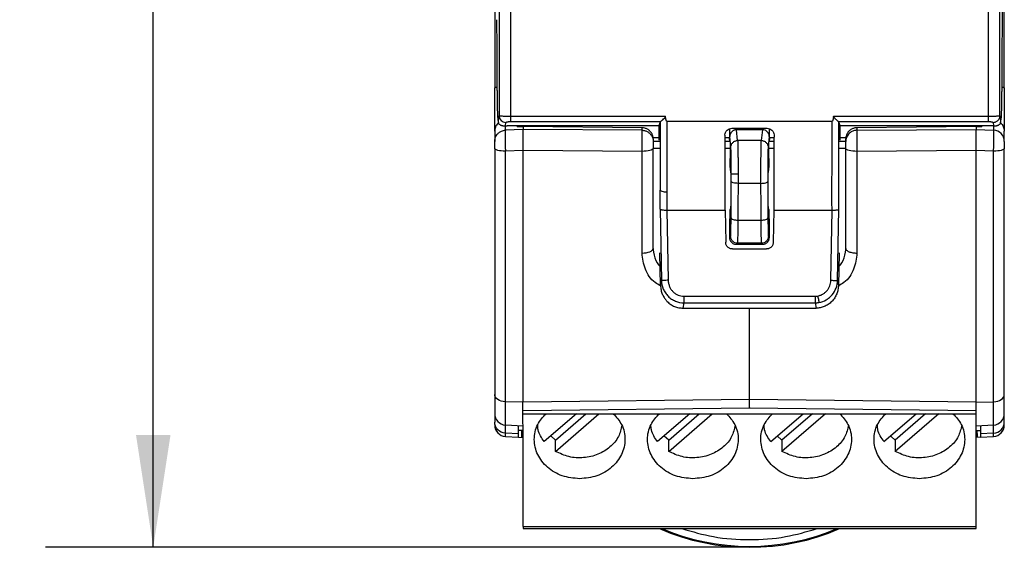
# Model space of a CAD drawing. Header units: millimetres. Extents: x 10 to 410, y 10 to 314.
# Tile 2 of 21: x 66 to 110, y 79 to 102. Entities that reach past the tile are written whole.
import ezdxf

# ---------------------------------------------------------------- set-up
doc = ezdxf.new("R2010")
doc.units = ezdxf.units.MM
doc.header["$LTSCALE"] = 1.5
doc.layers.add('DIMENSIONS', color=140, linetype='Continuous', lineweight=25)
doc.styles.add('SLDTEXTSTYLE0', font='TXT', dxfattribs={"width": 0.7})
doc.dimstyles.new('SLDDIMSTYLE0', dxfattribs={"dimtxt": 3.237012, "dimasz": 4.953, "dimexe": 0, "dimexo": 0.0625, "dimgap": 0.809253, "dimtad": 0, "dimtih": 1, "dimtoh": 1, "dimrnd": 1e-09, "dimzin": 12, "dimdsep": 46, "dimtxsty": 'SLDTEXTSTYLE0', "dimsah": 1, "dimcen": 0.09, "dimadec": 0, "dimazin": 3, "dimtfac": 1, "dimtofl": 0, "dimtmove": 0, "dimatfit": 3, "dimfxl": 0, "dimfrac": 2, "dimtolj": 1, "dimtzin": 12, "dimarcsym": 0})

# ---------------------------------------------------------------- blocks, each defined once
blk = doc.blocks.new('_D')
at = {"layer": 'DIMENSIONS'}
for p, q in [((86.717, 177.892), (67.534, 177.892)), ((72.297, 177.892), (72.297, 135.307)), ((67.487, 129.438), (66.4, 129.438)), ((66.4, 129.438), (66.4, 124.293)), ((77.106, 129.438), (78.193, 129.438)), ((78.193, 129.438), (78.193, 124.293)), ((66.4, 124.293), (67.487, 124.293)), ((78.193, 124.293), (77.106, 124.293)), ((72.297, 79.015), (72.297, 123.569)), ((96.717, 79.015), (67.534, 79.015))]:
    blk.add_line(p, q, dxfattribs=at)
for points in [[(72.297, 177.892), (71.535, 172.939), (73.059, 172.939)], [(72.297, 79.015), (73.059, 83.968), (71.535, 83.968)]]:
    blk.add_solid(points, dxfattribs=at)
at = {"layer": 'DIMENSIONS', "char_height": 3.175, "attachment_point": 1, "style": 'SLDTEXTSTYLE0'}
for s, insert in [('98.9', (67.487, 134.255)), ('3.89', (67.487, 128.386))]:
    blk.add_mtext(s, dxfattribs=dict(at, insert=insert))

msp = doc.modelspace()

# ---------------------------------------------------------------- linework, layer by layer
for p, q in [((87.563, 159.991), (87.563, 98.052)), ((88.063, 159.9), (88.063, 98.037)), ((109.18, 98.037), (109.18, 159.9)), ((87.533, 97.736), (87.561, 98.033)), ((87.561, 98.033), (87.563, 98.052)), ((88.063, 98.037), (94.909, 98.037)), ((88.063, 98.037), (88.063, 97.794)), ((94.97, 97.815), (102.274, 97.815)), ((102.335, 98.037), (109.18, 98.037)), ((109.18, 97.794), (109.18, 98.037)), ((109.68, 98.052), (109.682, 98.036)), ((109.682, 98.036), (109.71, 97.736)), ((109.71, 97.736), (109.742, 97.988)), ((87.846, 97.417), (87.846, 97.602)), ((87.848, 97.602), (87.863, 97.758)), ((87.848, 97.602), (87.922, 97.602)), ((94.622, 97.602), (87.922, 97.602)), ((88.063, 97.794), (94.689, 97.794)), ((88.372, 97.564), (88.372, 97.602)), ((88.372, 97.564), (88.622, 97.574)), ((88.622, 97.574), (88.622, 97.451)), ((93.876, 97.522), (88.622, 97.574)), ((93.876, 97.413), (88.622, 97.451)), ((89.872, 97.602), (89.872, 97.562)), ((89.897, 97.562), (89.897, 97.602)), ((90.196, 97.602), (90.196, 97.559)), ((93.876, 97.413), (93.876, 97.522)), ((94.671, 97.777), (94.623, 97.605)), ((94.623, 97.605), (94.624, 96.98)), ((97.739, 97.478), (97.739, 97.085)), ((97.748, 97.13), (97.748, 97.482)), ((97.843, 97.501), (99.4, 97.501)), ((98.099, 96.958), (98.047, 97.433)), ((99.196, 97.433), (98.047, 97.433)), ((99.196, 97.433), (99.144, 96.958)), ((99.496, 97.485), (99.496, 97.13)), ((99.504, 97.085), (99.504, 97.482)), ((102.554, 97.794), (109.18, 97.794)), ((102.621, 97.605), (102.573, 97.777)), ((102.619, 96.981), (102.621, 97.605)), ((109.321, 97.602), (102.621, 97.602)), ((108.622, 97.574), (103.367, 97.522)), ((103.367, 97.522), (103.367, 97.413)), ((103.367, 97.413), (108.622, 97.451)), ((107.047, 97.559), (107.047, 97.602)), ((107.347, 97.602), (107.347, 97.562)), ((107.372, 97.562), (107.372, 97.602)), ((108.622, 97.574), (108.622, 97.451)), ((108.622, 97.574), (108.872, 97.564)), ((108.622, 97.451), (109.398, 97.417)), ((108.872, 97.602), (108.872, 97.564)), ((109.395, 97.602), (109.321, 97.602)), ((109.38, 97.758), (109.395, 97.602)), ((109.398, 97.602), (109.398, 97.417)), ((87.372, 97.372), (87.372, 96.922)), ((94.624, 97.085), (94.364, 97.085)), ((94.372, 97.028), (94.372, 96.923)), ((97.54, 97.202), (97.54, 97.205)), ((97.739, 97.085), (97.541, 97.085)), ((97.759, 96.922), (97.739, 97.085)), ((97.8, 96.662), (97.748, 97.13)), ((99.144, 96.958), (98.099, 96.958)), ((99.496, 97.13), (99.444, 96.662)), ((99.504, 97.085), (99.484, 96.922)), ((99.703, 97.085), (99.504, 97.085)), ((99.704, 97.205), (99.704, 97.202)), ((102.88, 97.085), (102.62, 97.085)), ((102.872, 96.923), (102.872, 97.028)), ((109.872, 96.922), (109.872, 97.372)), ((88.622, 96.521), (87.846, 96.487)), ((93.876, 96.481), (88.622, 96.521)), ((88.622, 85.436), (88.622, 96.521)), ((94.645, 96.923), (94.372, 96.923)), ((94.372, 96.612), (94.372, 96.606)), ((94.662, 96.612), (94.372, 96.612)), ((94.372, 92.193), (94.372, 96.606)), ((97.759, 96.922), (97.541, 96.922)), ((97.763, 96.612), (97.543, 96.612)), ((99.701, 96.612), (99.481, 96.612)), ((99.703, 96.922), (99.484, 96.922)), ((102.872, 96.612), (102.582, 96.612)), ((102.872, 96.923), (102.598, 96.923)), ((102.872, 96.606), (102.872, 96.612)), ((108.622, 96.521), (103.367, 96.481)), ((109.398, 96.487), (108.622, 96.521)), ((108.622, 85.436), (108.622, 96.521)), ((87.846, 85.439), (87.846, 96.487)), ((93.876, 91.995), (93.876, 96.481)), ((103.367, 96.481), (103.367, 91.995)), ((109.398, 85.439), (109.398, 96.487)), ((97.759, 95.832), (97.789, 95.562)), ((99.455, 95.562), (99.484, 95.832)), ((97.796, 94.939), (97.793, 94.314)), ((99.127, 95.07), (98.116, 95.07)), ((99.45, 94.314), (99.447, 94.939)), ((94.679, 93.934), (94.733, 90.788)), ((97.785, 93.944), (97.748, 93.907)), ((99.495, 93.907), (99.459, 93.944)), ((102.51, 90.788), (102.564, 93.934)), ((94.979, 93.887), (97.547, 93.887)), ((94.979, 93.887), (95.033, 90.793)), ((97.547, 93.887), (97.571, 92.468)), ((99.697, 93.887), (99.672, 92.468)), ((99.697, 93.887), (102.265, 93.887)), ((102.211, 90.793), (102.265, 93.887)), ((98.108, 93.451), (99.136, 93.451)), ((97.74, 92.683), (97.788, 92.731)), ((99.455, 92.731), (99.504, 92.683)), ((97.871, 92.174), (99.373, 92.174)), ((98.038, 92.381), (98.088, 92.431)), ((98.038, 92.381), (99.206, 92.381)), ((99.155, 92.431), (98.088, 92.431)), ((99.155, 92.431), (99.206, 92.381)), ((94.67, 91.99), (94.656, 92.004)), ((94.694, 90.569), (94.67, 91.99)), ((102.574, 91.99), (102.549, 90.569)), ((102.587, 92.004), (102.574, 91.99)), ((94.694, 90.569), (94.733, 90.788)), ((102.51, 90.788), (102.549, 90.569)), ((95.725, 90.09), (101.519, 90.09)), ((95.725, 89.8), (95.683, 89.565)), ((95.683, 89.565), (101.561, 89.565)), ((95.725, 89.8), (101.519, 89.8)), ((98.622, 85.551), (98.622, 89.565)), ((101.519, 89.8), (101.561, 89.565)), ((88.621, 85.414), (87.846, 85.439)), ((87.846, 84.41), (87.846, 85.439)), ((88.622, 85.436), (98.622, 85.551)), ((98.622, 85.551), (108.622, 85.436)), ((108.622, 85.414), (109.398, 85.439)), ((109.398, 84.41), (109.398, 85.439)), ((87.372, 84.816), (87.372, 84.531)), ((88.622, 85.056), (98.622, 85.17)), ((88.622, 84.909), (108.622, 84.909)), ((90.984, 84.909), (89.56, 83.676)), ((90.055, 83.747), (91.397, 84.909)), ((90.055, 83.247), (91.974, 84.909)), ((95.984, 84.909), (94.56, 83.676)), ((95.055, 83.747), (96.397, 84.909)), ((95.055, 83.247), (96.974, 84.909)), ((98.622, 85.17), (108.622, 85.056)), ((99.56, 83.676), (100.984, 84.909)), ((101.974, 84.909), (100.055, 83.247)), ((101.397, 84.909), (100.055, 83.747)), ((104.56, 83.676), (105.984, 84.909)), ((106.974, 84.909), (105.055, 83.247)), ((106.397, 84.909), (105.055, 83.747)), ((109.872, 84.531), (109.872, 84.816)), ((87.846, 84.41), (88.626, 84.369)), ((87.846, 84.046), (87.846, 84.41)), ((88.422, 84.016), (88.422, 84.38)), ((88.622, 79.938), (88.622, 84.369)), ((108.622, 84.369), (109.398, 84.41)), ((108.622, 79.938), (108.622, 84.369)), ((108.822, 84.38), (108.822, 84.016)), ((109.398, 84.046), (109.398, 84.41)), ((88.422, 84.016), (87.846, 84.046)), ((87.846, 83.906), (87.846, 84.046)), ((87.846, 83.906), (88.422, 83.875)), ((87.846, 83.906), (88.422, 83.875)), ((88.622, 84.16), (88.422, 84.169)), ((88.622, 84.16), (88.422, 84.169)), ((90.055, 83.747), (89.849, 83.926)), ((95.055, 83.747), (94.856, 83.919)), ((99.849, 83.926), (100.055, 83.747)), ((108.622, 84.16), (108.822, 84.169)), ((109.398, 84.046), (108.822, 84.016)), ((108.822, 83.875), (109.398, 83.906)), ((108.822, 83.875), (109.398, 83.906)), ((109.398, 83.906), (109.398, 84.046)), ((88.422, 83.875), (88.622, 83.865)), ((90.055, 83.247), (90.055, 83.747)), ((95.055, 83.247), (95.055, 83.747)), ((100.055, 83.747), (100.055, 83.247)), ((104.881, 83.898), (105.055, 83.747)), ((105.055, 83.747), (105.055, 83.247)), ((108.822, 83.875), (108.622, 83.865)), ((88.622, 79.938), (108.622, 79.938)), ((88.622, 79.838), (108.622, 79.838))]:
    msp.add_line(p, q)
at = {"flags": 128}
for points in [[(109.68, 98.052), (109.68, 102.439), (109.68, 106.844), (109.68, 111.263), (109.68, 115.693), (109.68, 120.132), (109.68, 124.576), (109.68, 129.024), (109.68, 133.471), (109.68, 137.916), (109.68, 142.354), (109.68, 146.784), (109.68, 151.201), (109.68, 155.605), (109.68, 159.991)], [(88.622, 97.451), (88.234, 97.434), (87.846, 97.417)], [(102.872, 92.193), (102.872, 92.731), (102.872, 93.273), (102.872, 93.819), (102.872, 94.369), (102.872, 94.923), (102.872, 95.481), (102.872, 96.041), (102.872, 96.606)], [(87.846, 85.439), (87.752, 85.447), (87.662, 85.467), (87.581, 85.496), (87.509, 85.535), (87.451, 85.581), (87.407, 85.634), (87.381, 85.69), (87.372, 85.749)], [(109.398, 85.439), (109.492, 85.447), (109.581, 85.467), (109.663, 85.496), (109.734, 85.535), (109.793, 85.581), (109.836, 85.634), (109.863, 85.69), (109.872, 85.749)]]:
    msp.add_lwpolyline(points, dxfattribs=at)
for centre, radius, start, end in [((87.862, 98.056), 0.299, 180.8126, 270.2359), ((87.872, 84.909), 0.5, 180, 267), ((109.372, 84.909), 0.5, 273, 0), ((87.872, 84.405), 0.5, 180, 267), ((109.372, 84.405), 0.5, 273, 0), ((98.622, 89.015), 10, 246.5928, 293.4072), ((98.622, 89.015), 9.961, 247.1135, 292.8865)]:
    msp.add_arc(centre, radius, start, end)
for centre, major_axis, start_param, end_param in [((95.889, 104.031), (-0.525, 30.016), 4.366735, 4.481941), ((101.355, 104.031), (0.525, 30.016), 1.801245, 1.916451)]:
    msp.add_ellipse(centre, major_axis=major_axis, ratio=0.0524, start_param=start_param, end_param=end_param)
for points in [[(87.372, 128.865), (87.372, 118.956), (87.372, 109.048), (87.372, 99.272)], [(109.872, 99.272), (109.872, 109.048), (109.872, 118.956), (109.872, 128.865)], [(87.502, 97.988), (87.512, 97.904), (87.523, 97.82), (87.533, 97.736)], [(94.623, 97.605), (94.622, 97.604), (94.622, 97.603), (94.622, 97.602)], [(94.689, 97.794), (94.678, 97.788), (94.672, 97.783), (94.671, 97.777)], [(94.671, 97.777), (94.677, 96.76), (94.68, 95.754), (94.68, 94.766)], [(102.573, 97.777), (102.571, 97.783), (102.565, 97.788), (102.554, 97.794)], [(102.564, 93.934), (102.562, 95.189), (102.565, 96.474), (102.573, 97.777)], [(102.621, 97.602), (102.621, 97.603), (102.621, 97.604), (102.621, 97.605)], [(103.367, 97.413), (103.367, 97.398), (103.366, 97.324), (103.365, 97.099), (103.366, 96.799), (103.367, 96.583), (103.367, 96.481)], [(109.398, 96.487), (109.402, 96.588), (109.409, 96.804), (109.412, 97.103), (109.409, 97.328), (109.402, 97.402), (109.398, 97.417)], [(109.872, 96.922), (109.872, 96.917), (109.872, 96.893), (109.872, 96.818), (109.872, 96.718), (109.872, 96.646), (109.872, 96.612)], [(98.117, 95.477), (98.117, 95.339), (98.117, 95.202), (98.116, 95.07)], [(99.127, 95.07), (99.127, 95.202), (99.127, 95.339), (99.126, 95.477)], [(97.796, 95.069), (97.796, 95.047), (97.796, 95.003), (97.796, 94.96), (97.796, 94.939)], [(98.116, 95.07), (98.114, 94.526), (98.111, 93.986), (98.108, 93.451)], [(99.136, 93.451), (99.133, 93.986), (99.13, 94.526), (99.127, 95.07)], [(99.447, 94.939), (99.447, 94.96), (99.447, 95.003), (99.447, 95.047), (99.447, 95.069)], [(94.979, 94.677), (94.979, 94.413), (94.979, 94.149), (94.979, 93.887)], [(97.788, 92.731), (97.79, 92.734), (97.795, 92.777), (97.8, 92.947), (97.805, 93.211), (97.807, 93.431), (97.808, 93.547)], [(99.436, 93.547), (99.437, 93.431), (99.439, 93.211), (99.443, 92.947), (99.449, 92.777), (99.453, 92.734), (99.455, 92.731)], [(99.455, 92.731), (99.455, 92.696), (99.442, 92.62), (99.374, 92.513), (99.267, 92.444), (99.191, 92.431), (99.155, 92.431)], [(101.519, 90.09), (101.539, 90.09), (101.578, 90.091), (101.618, 90.097), (101.637, 90.1)], [(101.519, 89.8), (101.576, 89.8), (101.632, 89.805), (101.688, 89.815)], [(88.572, 83.885), (88.572, 83.932), (88.572, 83.982), (88.572, 84.033)], [(108.672, 84.033), (108.672, 83.982), (108.672, 83.932), (108.672, 83.885)]]:
    msp.add_open_spline(points, degree=3)
for points, knots in [([(109.788, 102.289), (109.787, 102.389), (109.786, 102.59), (109.784, 102.896), (109.782, 103.208), (109.781, 103.523), (109.779, 103.843), (109.778, 104.168), (109.776, 104.497), (109.775, 104.831), (109.774, 105.168), (109.773, 105.614), (109.772, 106.169), (109.771, 106.837), (109.771, 107.509), (109.772, 108.186), (109.773, 108.638), (109.773, 108.865)], [0, 0, 0, 0, 0.050364, 0.100739, 0.151158, 0.201649, 0.252242, 0.302968, 0.353855, 0.404932, 0.456228, 0.50777, 0.606437, 0.70478, 0.803012, 0.901348, 1, 1, 1, 1]), ([(87.455, 102.289), (87.458, 101.82), (87.463, 100.882), (87.468, 99.946), (87.471, 99.478)], [0, 0, 0, 0, 0.499807, 1, 1, 1, 1]), ([(109.772, 99.478), (109.775, 99.946), (109.781, 100.882), (109.786, 101.82), (109.788, 102.289)], [0, 0, 0, 0, 0.500193, 1, 1, 1, 1]), ([(87.372, 99.272), (87.377, 99.283), (87.385, 99.3), (87.448, 99.313), (87.473, 99.319)], [0, 0, 0, 0, 0.60958, 1, 1, 1, 1]), ([(87.372, 97.372), (87.372, 97.389), (87.372, 97.428), (87.372, 97.508), (87.372, 97.582), (87.372, 97.669), (87.372, 97.768), (87.372, 97.878), (87.372, 98.04), (87.372, 98.27), (87.372, 98.682), (87.372, 99.031), (87.372, 99.272)], [0, 0, 0, 0, 0.000361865, 0.000542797, 0.00072373, 0.000904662, 0.001085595, 0.001266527, 0.001447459, 0.001809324, 0.002171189, 0.002894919, 0.002894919, 0.002894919, 0.002894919]), ([(87.471, 99.478), (87.471, 99.44), (87.472, 99.364), (87.473, 99.253), (87.474, 99.144), (87.475, 99.037), (87.476, 98.883), (87.479, 98.691), (87.483, 98.477), (87.487, 98.293), (87.491, 98.17), (87.495, 98.093), (87.497, 98.047), (87.499, 98.01), (87.501, 97.995), (87.502, 97.988)], [0, 0, 0, 0, 0.050444, 0.10078, 0.151221, 0.201981, 0.25327, 0.375434, 0.498727, 0.625837, 0.752596, 0.814806, 0.876691, 0.938169, 1, 1, 1, 1]), ([(109.742, 97.988), (109.742, 97.992), (109.743, 98.002), (109.745, 98.023), (109.747, 98.052), (109.749, 98.093), (109.752, 98.17), (109.756, 98.292), (109.761, 98.477), (109.764, 98.691), (109.767, 98.905), (109.77, 99.107), (109.771, 99.289), (109.772, 99.415), (109.772, 99.478)], [0, 0, 0, 0, 0.041023, 0.082028, 0.123127, 0.18482, 0.247429, 0.373761, 0.501315, 0.624328, 0.746788, 0.831833, 0.915907, 1, 1, 1, 1]), ([(109.771, 99.319), (109.796, 99.313), (109.858, 99.3), (109.867, 99.283), (109.872, 99.272)], [0, 0, 0, 0, 0.39042, 1, 1, 1, 1]), ([(109.872, 99.272), (109.872, 99.031), (109.872, 98.682), (109.872, 98.27), (109.872, 98.04), (109.872, 97.878), (109.872, 97.768), (109.872, 97.669), (109.872, 97.582), (109.872, 97.508), (109.872, 97.429), (109.872, 97.389), (109.872, 97.372)], [0.000001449, 0.000001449, 0.000001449, 0.000001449, 0.000725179, 0.001087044, 0.001448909, 0.001629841, 0.001810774, 0.001991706, 0.002172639, 0.002353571, 0.002534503, 0.002894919, 0.002894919, 0.002894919, 0.002894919]), ([(87.563, 98.052), (87.565, 98.051), (87.567, 98.05), (87.582, 98.048), (87.606, 98.046), (87.645, 98.044), (87.707, 98.041), (87.781, 98.039), (87.868, 98.038), (87.963, 98.037), (88.03, 98.037), (88.063, 98.037)], [0, 0, 0, 0, 0.097171, 0.178614, 0.244318, 0.374343, 0.491531, 0.619816, 0.743247, 0.87297, 1, 1, 1, 1]), ([(94.689, 97.794), (94.713, 97.806), (94.754, 97.838), (94.819, 97.899), (94.842, 97.921), (94.875, 97.959), (94.886, 97.972), (94.904, 98.001), (94.911, 98.019), (94.909, 98.037)], [0, 0, 0, 0, 0.5, 0.5, 0.75, 0.75, 0.875, 0.875, 1, 1, 1, 1]), ([(94.97, 97.815), (94.967, 97.816), (94.96, 97.818), (94.952, 97.831), (94.945, 97.848), (94.937, 97.872), (94.93, 97.904), (94.922, 97.942), (94.915, 97.987), (94.911, 98.019), (94.909, 98.037)], [0, 0, 0, 0, 0.037412, 0.093075, 0.173879, 0.282011, 0.418348, 0.583315, 0.777152, 1, 1, 1, 1]), ([(94.97, 97.815), (94.971, 97.638), (94.973, 97.285), (94.975, 96.758), (94.977, 96.234), (94.978, 95.712), (94.979, 95.193), (94.979, 94.849), (94.979, 94.677)], [0, 0, 0, 0, 0.1668024, 0.3335502, 0.5002438, 0.6668831, 0.8334685, 1, 1, 1, 1]), ([(102.265, 93.887), (102.264, 94.048), (102.264, 94.368), (102.264, 94.853), (102.264, 95.341), (102.265, 95.831), (102.267, 96.323), (102.269, 96.818), (102.271, 97.315), (102.273, 97.648), (102.274, 97.815)], [0, 0, 0, 0, 0.124899, 0.249827, 0.374783, 0.499769, 0.624783, 0.749826, 0.874898, 1, 1, 1, 1]), ([(102.335, 98.037), (102.332, 98.017), (102.327, 97.981), (102.319, 97.931), (102.311, 97.89), (102.303, 97.858), (102.294, 97.836), (102.286, 97.819), (102.277, 97.816), (102.274, 97.815)], [0, 0, 0, 0, 0.252408, 0.46693, 0.643806, 0.783471, 0.886838, 0.956264, 1, 1, 1, 1]), ([(102.554, 97.794), (102.549, 97.797), (102.538, 97.803), (102.516, 97.819), (102.489, 97.841), (102.456, 97.87), (102.419, 97.904), (102.384, 97.94), (102.356, 97.974), (102.336, 98.005), (102.335, 98.027), (102.335, 98.037)], [0, 0, 0, 0, 0.0997535, 0.2096689, 0.330011, 0.4607565, 0.6017014, 0.739966, 0.8468618, 0.9331314, 1, 1, 1, 1]), ([(109.18, 98.037), (109.201, 98.037), (109.244, 98.037), (109.307, 98.037), (109.369, 98.038), (109.429, 98.039), (109.486, 98.04), (109.546, 98.042), (109.608, 98.044), (109.665, 98.047), (109.675, 98.051), (109.68, 98.052)], [0, 0, 0, 0, 0.080632, 0.162886, 0.246791, 0.332372, 0.419654, 0.508659, 0.639114, 0.802921, 1, 1, 1, 1]), ([(109.38, 97.758), (109.398, 97.758), (109.435, 97.761), (109.491, 97.777), (109.545, 97.804), (109.593, 97.843), (109.633, 97.89), (109.661, 97.944), (109.677, 97.999), (109.68, 98.035), (109.68, 98.052)], [-0.000008, -0.000008, -0.000008, -0.000008, 0.124925, 0.249939, 0.374954, 0.499968, 0.624982, 0.749997, 0.875011, 1.000001, 1.000001, 1.000001, 1.000001]), ([(87.54, 97.735), (87.529, 97.728), (87.467, 97.686), (87.395, 97.557), (87.38, 97.434), (87.372, 97.372)], [0, 0, 0, 0, 0.090306, 0.545153, 1, 1, 1, 1]), ([(87.372, 96.922), (87.372, 96.928), (87.372, 96.947), (87.375, 96.987), (87.386, 97.047), (87.413, 97.127), (87.465, 97.218), (87.553, 97.311), (87.682, 97.392), (87.789, 97.408), (87.846, 97.417)], [0, 0, 0, 0, 0.023975, 0.076895, 0.158741, 0.269473, 0.409039, 0.577372, 0.77439, 1, 1, 1, 1]), ([(87.533, 97.736), (87.535, 97.73), (87.538, 97.717), (87.548, 97.701), (87.564, 97.683), (87.589, 97.663), (87.626, 97.643), (87.667, 97.628), (87.709, 97.616), (87.753, 97.608), (87.799, 97.603), (87.833, 97.602), (87.848, 97.602)], [0, 0, 0, 0, 0.138303, 0.249999, 0.335091, 0.50948, 0.649643, 0.75191, 0.836141, 0.903558, 0.956559, 1, 1, 1, 1]), ([(87.846, 97.417), (87.845, 97.412), (87.842, 97.402), (87.84, 97.376), (87.837, 97.342), (87.835, 97.299), (87.834, 97.248), (87.833, 97.19), (87.832, 97.126), (87.832, 97.056), (87.833, 96.981), (87.834, 96.902), (87.835, 96.82), (87.837, 96.737), (87.84, 96.653), (87.842, 96.569), (87.845, 96.514), (87.846, 96.487)], [0, 0, 0, 0, 0.066676, 0.133353, 0.200022, 0.266677, 0.333338, 0.400009, 0.466673, 0.533328, 0.599992, 0.666662, 0.733323, 0.799978, 0.866647, 0.933324, 1, 1, 1, 1]), ([(87.863, 97.758), (87.864, 97.762), (87.872, 97.769), (87.895, 97.778), (87.92, 97.783), (87.95, 97.788), (87.996, 97.793), (88.036, 97.794), (88.063, 97.794)], [0.0000000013, 0.0000000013, 0.0000000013, 0.0000000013, 0.0000797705, 0.0001196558, 0.000159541, 0.0001994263, 0.0002393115, 0.000319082, 0.000319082, 0.000319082, 0.000319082]), ([(88.622, 97.451), (88.621, 97.446), (88.62, 97.435), (88.618, 97.406), (88.617, 97.368), (88.616, 97.32), (88.615, 97.263), (88.614, 97.199), (88.614, 97.127), (88.614, 97.049), (88.615, 96.966), (88.616, 96.879), (88.617, 96.79), (88.618, 96.7), (88.62, 96.61), (88.621, 96.551), (88.622, 96.521)], [0, 0, 0, 0, 0.071253, 0.142531, 0.213823, 0.285128, 0.356472, 0.42785, 0.499246, 0.570672, 0.642142, 0.713641, 0.785161, 0.85673, 0.928347, 1, 1, 1, 1]), ([(94.372, 97.025), (94.371, 97.05), (94.368, 97.097), (94.353, 97.163), (94.332, 97.221), (94.307, 97.27), (94.28, 97.312), (94.254, 97.345), (94.205, 97.398), (94.124, 97.46), (94.002, 97.511), (93.918, 97.518), (93.876, 97.522)], [0, 0, 0, 0, 0.095052, 0.182171, 0.261353, 0.332595, 0.395895, 0.451251, 0.498661, 0.673207, 0.840313, 1, 1, 1, 1]), ([(93.876, 96.481), (93.876, 96.509), (93.877, 96.563), (93.877, 96.648), (93.878, 96.732), (93.878, 96.816), (93.878, 96.897), (93.878, 96.976), (93.878, 97.051), (93.878, 97.121), (93.878, 97.186), (93.878, 97.244), (93.878, 97.295), (93.878, 97.338), (93.877, 97.372), (93.877, 97.398), (93.876, 97.408), (93.876, 97.413)], [0, 0, 0, 0, 0.066667, 0.133339, 0.200005, 0.26666, 0.333323, 0.399996, 0.466665, 0.533324, 0.599993, 0.666668, 0.733331, 0.799988, 0.866656, 0.93333, 1, 1, 1, 1]), ([(93.876, 97.413), (93.901, 97.411), (93.948, 97.409), (94.016, 97.393), (94.078, 97.37), (94.134, 97.341), (94.182, 97.307), (94.223, 97.271), (94.258, 97.233), (94.287, 97.195), (94.31, 97.157), (94.328, 97.121), (94.342, 97.087), (94.352, 97.056), (94.36, 97.027), (94.365, 97.002), (94.368, 96.98), (94.37, 96.961), (94.371, 96.946), (94.372, 96.934), (94.372, 96.926), (94.372, 96.922), (94.372, 96.921)], [0, 0, 0, 0, 0.094339, 0.184015, 0.269029, 0.349379, 0.425064, 0.496082, 0.562434, 0.624117, 0.681132, 0.733477, 0.781152, 0.824157, 0.86249, 0.896151, 0.92514, 0.949457, 0.969101, 0.984072, 0.994371, 1, 1, 1, 1]), ([(97.54, 97.205), (97.541, 97.283), (97.574, 97.359), (97.685, 97.469), (97.763, 97.501), (97.843, 97.501)], [0, 0, 0, 0, 0.5, 0.5, 1, 1, 1, 1]), ([(98.047, 97.433), (98.032, 97.432), (98.001, 97.431), (97.956, 97.419), (97.912, 97.402), (97.871, 97.377), (97.821, 97.333), (97.763, 97.253), (97.754, 97.174), (97.748, 97.13)], [0, 0, 0, 0, 0.096658, 0.194876, 0.29471, 0.396214, 0.49944, 0.719572, 1, 1, 1, 1]), ([(99.496, 97.13), (99.495, 97.149), (99.493, 97.185), (99.478, 97.235), (99.458, 97.278), (99.435, 97.314), (99.391, 97.365), (99.313, 97.419), (99.235, 97.428), (99.196, 97.433)], [0, 0, 0, 0, 0.120222, 0.23066, 0.331316, 0.422198, 0.503316, 0.75667, 1, 1, 1, 1]), ([(99.4, 97.501), (99.48, 97.501), (99.558, 97.469), (99.67, 97.359), (99.703, 97.283), (99.704, 97.205)], [0, 0, 0, 0, 0.5, 0.5, 1, 1, 1, 1]), ([(103.367, 97.522), (103.347, 97.521), (103.305, 97.519), (103.244, 97.506), (103.182, 97.486), (103.123, 97.457), (103.067, 97.42), (103.009, 97.369), (102.947, 97.293), (102.887, 97.176), (102.877, 97.079), (102.872, 97.025)], [0, 0, 0, 0, 0.0790975, 0.1600523, 0.2428679, 0.3275475, 0.414094, 0.5025101, 0.6260986, 0.7919878, 1, 1, 1, 1]), ([(103.367, 97.413), (103.343, 97.411), (103.293, 97.409), (103.218, 97.391), (103.144, 97.361), (103.034, 97.294), (102.931, 97.175), (102.878, 97.029), (102.874, 96.949), (102.872, 96.921)], [0, 0, 0, 0, 0.094587, 0.193937, 0.29716, 0.403109, 0.690929, 0.888419, 1, 1, 1, 1]), ([(108.622, 96.521), (108.623, 96.551), (108.624, 96.609), (108.626, 96.699), (108.628, 96.789), (108.629, 96.878), (108.63, 96.964), (108.631, 97.047), (108.631, 97.125), (108.631, 97.197), (108.63, 97.262), (108.629, 97.319), (108.628, 97.367), (108.626, 97.406), (108.624, 97.435), (108.623, 97.445), (108.622, 97.451)], [0, 0, 0, 0, 0.0712759, 0.1425727, 0.2138797, 0.2851969, 0.3565493, 0.4279321, 0.4993288, 0.5707527, 0.6422176, 0.7137073, 0.7852163, 0.8567698, 0.928368, 1, 1, 1, 1]), ([(109.18, 97.794), (109.207, 97.794), (109.247, 97.793), (109.294, 97.788), (109.324, 97.783), (109.348, 97.778), (109.372, 97.769), (109.38, 97.762), (109.38, 97.758)], [0, 0, 0, 0, 0.0000797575, 0.0001196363, 0.000159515, 0.0001993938, 0.0002392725, 0.00031903, 0.00031903, 0.00031903, 0.00031903]), ([(109.395, 97.602), (109.405, 97.602), (109.424, 97.602), (109.453, 97.604), (109.482, 97.607), (109.51, 97.612), (109.537, 97.617), (109.563, 97.624), (109.589, 97.632), (109.62, 97.645), (109.655, 97.663), (109.683, 97.685), (109.703, 97.71), (109.708, 97.727), (109.71, 97.736)], [0, 0, 0, 0, 0.026549, 0.055797, 0.089412, 0.128511, 0.173804, 0.225749, 0.284649, 0.350711, 0.490742, 0.665107, 0.802588, 1, 1, 1, 1]), ([(109.872, 96.922), (109.872, 97.048), (109.822, 97.172), (109.647, 97.354), (109.524, 97.41), (109.398, 97.417)], [0, 0, 0, 0, 0.5, 0.5, 1, 1, 1, 1]), ([(109.706, 97.736), (109.729, 97.715), (109.777, 97.671), (109.843, 97.558), (109.871, 97.452), (109.872, 97.38), (109.872, 97.372)], [0, 0, 0, 0, 0.223511, 0.476161, 0.941162, 1, 1, 1, 1]), ([(97.8, 96.662), (97.8, 96.697), (97.809, 96.753), (97.847, 96.825), (97.886, 96.873), (97.935, 96.911), (98.007, 96.948), (98.064, 96.958), (98.099, 96.958)], [-0.000012, -0.000012, -0.000012, -0.000012, 0.249991, 0.374993, 0.499994, 0.624996, 0.749997, 1, 1, 1, 1]), ([(98.099, 96.958), (98.1, 96.951), (98.101, 96.935), (98.103, 96.9), (98.104, 96.856), (98.106, 96.804), (98.107, 96.745), (98.108, 96.679), (98.11, 96.607), (98.111, 96.53), (98.112, 96.45), (98.113, 96.366), (98.114, 96.279), (98.114, 96.19), (98.115, 96.1), (98.116, 96.009), (98.116, 95.918), (98.116, 95.828), (98.117, 95.738), (98.117, 95.649), (98.117, 95.562), (98.117, 95.505), (98.117, 95.477)], [0, 0, 0, 0, 0.05989, 0.11874, 0.176548, 0.233315, 0.289042, 0.343727, 0.397371, 0.449974, 0.501535, 0.552056, 0.601536, 0.649974, 0.697371, 0.743727, 0.789042, 0.833316, 0.876549, 0.91874, 0.959891, 1, 1, 1, 1]), ([(99.126, 95.477), (99.126, 95.55), (99.127, 95.835), (99.129, 96.31), (99.136, 96.77), (99.141, 96.925), (99.144, 96.958)], [1.727876, 1.727876, 1.727876, 1.727876, 1.875455, 2.297508, 2.71956, 3.141613, 3.141613, 3.141613, 3.141613]), ([(99.144, 96.958), (99.179, 96.958), (99.256, 96.945), (99.362, 96.877), (99.431, 96.772), (99.444, 96.697), (99.444, 96.662)], [-0.000002, -0.000002, -0.000002, -0.000002, 0.249998, 0.499999, 0.749999, 1, 1, 1, 1]), ([(87.372, 96.612), (87.372, 96.68), (87.372, 96.755), (87.372, 96.871), (87.372, 96.912), (87.372, 96.922)], [0, 0, 0, 0, 0.5, 0.5, 1, 1, 1, 1]), ([(87.846, 96.487), (87.719, 96.488), (87.596, 96.503), (87.422, 96.549), (87.372, 96.58), (87.372, 96.612)], [0, 0, 0, 0, 0.5, 0.5, 1, 1, 1, 1]), ([(87.372, 96.612), (87.372, 96.448), (87.372, 96.12), (87.372, 95.631), (87.372, 95.144), (87.372, 94.66), (87.372, 94.178), (87.372, 93.381), (87.372, 92.278), (87.372, 91.224), (87.372, 90.315), (87.372, 89.623), (87.372, 88.868), (87.372, 88.147), (87.372, 87.385), (87.372, 86.554), (87.372, 86.017), (87.372, 85.749)], [0, 0, 0, 0, 0.04167, 0.08334, 0.125008, 0.166676, 0.208343, 0.250009, 0.375015, 0.499995, 0.535579, 0.625165, 0.692814, 0.749999, 0.833337, 0.916671, 1, 1, 1, 1]), ([(94.372, 96.606), (94.37, 96.573), (94.316, 96.541), (94.133, 96.495), (94.005, 96.481), (93.876, 96.481)], [0, 0, 0, 0, 0.5, 0.5, 1, 1, 1, 1]), ([(94.372, 96.923), (94.372, 96.913), (94.372, 96.874), (94.372, 96.757), (94.372, 96.681), (94.372, 96.612)], [0, 0, 0, 0, 0.5, 0.5, 1, 1, 1, 1]), ([(97.759, 96.922), (97.76, 96.92), (97.76, 96.916), (97.761, 96.903), (97.761, 96.876), (97.763, 96.818), (97.763, 96.734), (97.763, 96.664), (97.763, 96.63), (97.763, 96.612)], [0, 0, 0, 0, 0.082895, 0.166251, 0.251719, 0.500098, 0.748474, 0.874256, 1, 1, 1, 1]), ([(97.763, 96.612), (97.762, 96.482), (97.761, 96.221), (97.76, 95.962), (97.759, 95.832)], [0, 0, 0, 0, 0.499971, 1, 1, 1, 1]), ([(97.817, 95.477), (97.817, 95.618), (97.817, 95.83), (97.814, 96.086), (97.812, 96.26), (97.81, 96.409), (97.806, 96.568), (97.802, 96.64), (97.8, 96.662)], [0, 0, 0, 0, 0.353429, 0.530144, 0.706858, 0.883573, 1.060288, 1.413717, 1.413717, 1.413717, 1.413717]), ([(99.444, 96.662), (99.443, 96.656), (99.442, 96.644), (99.441, 96.615), (99.439, 96.579), (99.437, 96.534), (99.435, 96.457), (99.432, 96.328), (99.43, 96.129), (99.428, 95.901), (99.427, 95.682), (99.426, 95.485), (99.426, 95.316), (99.427, 95.206), (99.427, 95.151)], [0, 0, 0, 0, 0.050312, 0.100132, 0.149819, 0.199734, 0.250233, 0.374765, 0.50008, 0.624606, 0.749911, 0.833353, 0.916152, 1, 1, 1, 1]), ([(99.481, 96.612), (99.481, 96.624), (99.48, 96.646), (99.48, 96.682), (99.481, 96.74), (99.481, 96.818), (99.482, 96.88), (99.483, 96.912), (99.484, 96.919), (99.484, 96.922)], [0, 0, 0, 0, 0.082894, 0.166248, 0.251719, 0.500097, 0.748473, 0.874254, 1, 1, 1, 1]), ([(99.484, 95.832), (99.484, 95.962), (99.482, 96.221), (99.481, 96.482), (99.481, 96.612)], [0, 0, 0, 0, 0.500029, 1, 1, 1, 1]), ([(102.872, 96.612), (102.872, 96.681), (102.872, 96.757), (102.872, 96.874), (102.872, 96.913), (102.872, 96.923)], [0, 0, 0, 0, 0.5, 0.5, 1, 1, 1, 1]), ([(103.367, 96.481), (103.238, 96.481), (103.11, 96.495), (102.927, 96.541), (102.873, 96.573), (102.872, 96.606)], [0, 0, 0, 0, 0.5, 0.5, 1, 1, 1, 1]), ([(109.872, 96.612), (109.872, 96.58), (109.822, 96.549), (109.647, 96.503), (109.524, 96.488), (109.398, 96.487)], [0, 0, 0, 0, 0.5, 0.5, 1, 1, 1, 1]), ([(109.872, 85.749), (109.872, 85.882), (109.872, 86.15), (109.872, 86.557), (109.872, 86.97), (109.872, 87.388), (109.872, 87.811), (109.872, 88.523), (109.872, 89.543), (109.872, 90.572), (109.872, 91.487), (109.872, 92.202), (109.872, 93.008), (109.872, 93.799), (109.872, 94.658), (109.872, 95.629), (109.872, 96.285), (109.872, 96.612)], [0, 0, 0, 0, 0.0416703, 0.0833398, 0.1250084, 0.1666761, 0.208343, 0.2500091, 0.3750154, 0.4999952, 0.5355804, 0.6251649, 0.6928151, 0.7499991, 0.8333369, 0.9166706, 1, 1, 1, 1]), ([(97.789, 95.562), (97.789, 95.558), (97.79, 95.549), (97.791, 95.523), (97.792, 95.489), (97.793, 95.446), (97.794, 95.391), (97.795, 95.321), (97.796, 95.24), (97.796, 95.155), (97.796, 95.097), (97.796, 95.069)], [0, 0, 0, 0, 0.101117, 0.199661, 0.297667, 0.397203, 0.500247, 0.626226, 0.758136, 0.877619, 1, 1, 1, 1]), ([(97.816, 95.151), (97.817, 95.187), (97.817, 95.258), (97.817, 95.367), (97.817, 95.44), (97.817, 95.477)], [0, 0, 0, 0, 0.333801, 0.666199, 1, 1, 1, 1]), ([(98.117, 95.477), (98.082, 95.477), (98.025, 95.477), (97.954, 95.477), (97.905, 95.477), (97.866, 95.477), (97.828, 95.477), (97.818, 95.477), (97.817, 95.477)], [-0.000012, -0.000012, -0.000012, -0.000012, 0.249991, 0.374993, 0.499994, 0.624996, 0.749997, 1, 1, 1, 1]), ([(99.447, 95.069), (99.447, 95.092), (99.447, 95.139), (99.447, 95.208), (99.448, 95.274), (99.449, 95.336), (99.449, 95.399), (99.45, 95.459), (99.452, 95.508), (99.453, 95.545), (99.454, 95.557), (99.455, 95.562)], [0, 0, 0, 0, 0.101103, 0.199634, 0.29763, 0.397161, 0.500202, 0.626185, 0.758105, 0.877601, 1, 1, 1, 1]), ([(97.808, 93.547), (97.809, 93.724), (97.811, 94.078), (97.814, 94.613), (97.816, 94.972), (97.816, 95.151)], [0, 0, 0, 0, 0.33335, 0.66665, 1, 1, 1, 1]), ([(98.116, 95.07), (98.046, 95.07), (97.964, 95.079), (97.848, 95.11), (97.818, 95.132), (97.816, 95.151)], [0, 0, 0, 0, 0.5, 0.5, 1, 1, 1, 1]), ([(99.127, 95.07), (99.197, 95.07), (99.279, 95.079), (99.396, 95.11), (99.426, 95.132), (99.427, 95.151)], [0, 0, 0, 0, 0.5, 0.5, 1, 1, 1, 1]), ([(99.427, 95.151), (99.428, 94.972), (99.43, 94.613), (99.433, 94.078), (99.435, 93.724), (99.436, 93.547)], [0, 0, 0, 0, 0.33335, 0.66665, 1, 1, 1, 1]), ([(94.679, 93.934), (94.679, 94.072), (94.68, 94.348), (94.68, 94.627), (94.68, 94.766)], [0, 0, 0, 0, 0.500005, 1, 1, 1, 1]), ([(94.979, 94.677), (94.911, 94.677), (94.831, 94.686), (94.715, 94.72), (94.684, 94.744), (94.68, 94.766)], [0, 0, 0, 0, 0.5, 0.5, 1, 1, 1, 1]), ([(94.679, 93.934), (94.681, 93.931), (94.685, 93.925), (94.703, 93.915), (94.732, 93.906), (94.778, 93.899), (94.859, 93.888), (94.935, 93.887), (94.979, 93.887)], [0, 0, 0, 0, 0.117262, 0.240874, 0.369155, 0.499954, 0.715164, 1, 1, 1, 1]), ([(97.748, 93.907), (97.747, 93.702), (97.744, 93.291), (97.741, 92.886), (97.74, 92.683)], [0, 0, 0, 0, 0.499999, 1, 1, 1, 1]), ([(97.793, 94.314), (97.793, 94.294), (97.793, 94.252), (97.792, 94.195), (97.792, 94.141), (97.791, 94.093), (97.79, 94.045), (97.789, 94.003), (97.788, 93.97), (97.786, 93.948), (97.785, 93.945), (97.785, 93.944)], [0, 0, 0, 0, 0.10078, 0.19949, 0.297823, 0.39749, 0.500135, 0.625523, 0.756717, 0.876919, 1, 1, 1, 1]), ([(99.459, 93.944), (99.458, 93.945), (99.458, 93.947), (99.456, 93.961), (99.455, 93.982), (99.454, 94.012), (99.453, 94.051), (99.452, 94.104), (99.452, 94.168), (99.451, 94.239), (99.451, 94.289), (99.45, 94.314)], [0, 0, 0, 0, 0.100793, 0.199515, 0.297857, 0.397529, 0.500177, 0.625562, 0.756746, 0.876936, 1, 1, 1, 1]), ([(99.504, 92.683), (99.502, 92.886), (99.499, 93.291), (99.497, 93.702), (99.495, 93.907)], [0, 0, 0, 0, 0.500001, 1, 1, 1, 1]), ([(102.265, 93.887), (102.282, 93.887), (102.319, 93.887), (102.373, 93.889), (102.426, 93.894), (102.476, 93.9), (102.538, 93.911), (102.554, 93.925), (102.564, 93.934)], [0, 0, 0, 0, 0.1163, 0.239803, 0.368934, 0.501576, 0.656302, 1, 1, 1, 1]), ([(97.808, 93.547), (97.808, 93.536), (97.822, 93.512), (97.891, 93.478), (97.997, 93.456), (98.073, 93.451), (98.108, 93.451)], [-0.000006, -0.000006, -0.000006, -0.000006, 0.249996, 0.499997, 0.749998, 1, 1, 1, 1]), ([(99.136, 93.451), (99.171, 93.451), (99.247, 93.456), (99.352, 93.478), (99.421, 93.512), (99.435, 93.536), (99.436, 93.547)], [-0.000006, -0.000006, -0.000006, -0.000006, 0.249996, 0.499997, 0.749999, 1, 1, 1, 1]), ([(98.108, 93.451), (98.107, 93.412), (98.107, 93.332), (98.106, 93.213), (98.105, 93.092), (98.104, 92.972), (98.102, 92.855), (98.1, 92.744), (98.098, 92.644), (98.096, 92.558), (98.094, 92.491), (98.091, 92.444), (98.089, 92.436), (98.088, 92.431)], [0, 0, 0, 0, 0.067192, 0.13913, 0.215812, 0.297238, 0.383408, 0.474321, 0.569975, 0.670372, 0.775508, 0.885385, 1, 1, 1, 1]), ([(99.155, 92.431), (99.155, 92.433), (99.154, 92.437), (99.152, 92.454), (99.15, 92.479), (99.149, 92.513), (99.148, 92.553), (99.146, 92.6), (99.145, 92.652), (99.144, 92.709), (99.143, 92.77), (99.142, 92.834), (99.141, 92.9), (99.14, 92.968), (99.139, 93.037), (99.138, 93.107), (99.138, 93.177), (99.137, 93.247), (99.137, 93.316), (99.136, 93.384), (99.136, 93.429), (99.136, 93.451)], [0, 0, 0, 0, 0.066957, 0.132322, 0.196096, 0.258278, 0.318869, 0.377868, 0.435276, 0.491091, 0.545315, 0.597948, 0.648988, 0.698436, 0.746293, 0.792557, 0.83723, 0.880311, 0.921799, 0.961696, 1, 1, 1, 1]), ([(97.74, 92.683), (97.741, 92.664), (97.743, 92.627), (97.757, 92.577), (97.776, 92.535), (97.798, 92.502), (97.831, 92.462), (97.883, 92.42), (97.959, 92.387), (98.012, 92.383), (98.038, 92.381)], [0, 0, 0, 0, 0.126833, 0.240288, 0.340384, 0.427154, 0.500653, 0.67636, 0.84218, 1, 1, 1, 1]), ([(98.088, 92.431), (98.053, 92.431), (97.977, 92.444), (97.87, 92.513), (97.801, 92.62), (97.788, 92.696), (97.788, 92.731)], [-0.000006, -0.000006, -0.000006, -0.000006, 0.249996, 0.499997, 0.749999, 1, 1, 1, 1]), ([(99.206, 92.381), (99.221, 92.382), (99.253, 92.383), (99.299, 92.395), (99.344, 92.413), (99.386, 92.44), (99.435, 92.484), (99.49, 92.563), (99.498, 92.639), (99.504, 92.683)], [0, 0, 0, 0, 0.094224, 0.191056, 0.290944, 0.394297, 0.501484, 0.709508, 1, 1, 1, 1]), ([(93.876, 91.995), (94.005, 91.996), (94.133, 92.017), (94.316, 92.09), (94.37, 92.142), (94.372, 92.193)], [0, 0, 0, 0, 0.5, 0.5, 1, 1, 1, 1]), ([(94.372, 92.193), (94.372, 92.167), (94.373, 92.113), (94.379, 92.06), (94.382, 92.033)], [0, 0, 0, 0, 0.498185, 1, 1, 1, 1]), ([(97.871, 92.174), (97.851, 92.175), (97.813, 92.177), (97.757, 92.194), (97.706, 92.221), (97.66, 92.258), (97.621, 92.305), (97.593, 92.357), (97.575, 92.412), (97.573, 92.449), (97.571, 92.468)], [0, 0, 0, 0, 0.126449, 0.248714, 0.371694, 0.500204, 0.627004, 0.759706, 0.878352, 1, 1, 1, 1]), ([(99.672, 92.468), (99.671, 92.449), (99.668, 92.41), (99.65, 92.355), (99.622, 92.304), (99.584, 92.259), (99.537, 92.22), (99.485, 92.194), (99.429, 92.177), (99.392, 92.175), (99.373, 92.174)], [0, 0, 0, 0, 0.1264486, 0.2487139, 0.3716936, 0.5002036, 0.6270037, 0.7597062, 0.8783518, 1, 1, 1, 1]), ([(102.862, 92.033), (102.865, 92.06), (102.871, 92.113), (102.871, 92.167), (102.872, 92.193)], [0, 0, 0, 0, 0.5018152, 1, 1, 1, 1]), ([(102.872, 92.193), (102.873, 92.171), (102.889, 92.133), (102.949, 92.086), (103.036, 92.043), (103.182, 92.004), (103.309, 91.995), (103.367, 91.995)], [0, 0, 0, 0, 0.2417502, 0.3667644, 0.4917787, 0.7418072, 0.9917216, 0.9917216, 0.9917216, 0.9917216]), ([(94.697, 90.548), (94.613, 90.595), (94.307, 90.764), (93.971, 91.279), (93.908, 91.756), (93.876, 91.995)], [0, 0, 0, 0, 0.157159, 0.576883, 1, 1, 1, 1]), ([(94.382, 92.03), (94.415, 91.864), (94.461, 91.627), (94.63, 91.45), (94.68, 91.397)], [0, 0, 0, 0, 0.702142, 1, 1, 1, 1]), ([(103.367, 91.995), (103.336, 91.756), (103.273, 91.279), (102.936, 90.764), (102.629, 90.594), (102.545, 90.547)], [0, 0, 0, 0, 0.4226162, 0.8418514, 1, 1, 1, 1]), ([(102.564, 91.397), (102.614, 91.45), (102.782, 91.627), (102.829, 91.864), (102.861, 92.03)], [0, 0, 0, 0, 0.298768, 1, 1, 1, 1]), ([(94.694, 90.569), (94.696, 90.534), (94.699, 90.467), (94.716, 90.368), (94.74, 90.275), (94.77, 90.189), (94.807, 90.109), (94.848, 90.036), (94.892, 89.97), (94.939, 89.911), (95.017, 89.826), (95.137, 89.726), (95.309, 89.634), (95.493, 89.576), (95.62, 89.569), (95.683, 89.565)], [0, 0, 0, 0, 0.06652, 0.130441, 0.191767, 0.250503, 0.306657, 0.360236, 0.411247, 0.459701, 0.50561, 0.632475, 0.756961, 0.879364, 1, 1, 1, 1]), ([(95.033, 90.793), (94.998, 90.792), (94.924, 90.791), (94.838, 90.789), (94.786, 90.789), (94.747, 90.788), (94.735, 90.788), (94.733, 90.788)], [0, 0, 0, 0, 0.2500452, 0.5000903, 0.6251129, 0.7501355, 1, 1, 1, 1]), ([(94.733, 90.788), (94.736, 90.657), (94.779, 90.463), (94.903, 90.235), (95.026, 90.084), (95.177, 89.962), (95.404, 89.841), (95.596, 89.801), (95.725, 89.8)], [1.771418, 1.771418, 1.771418, 1.771418, 2.156585, 2.349168, 2.541752, 2.734335, 2.926919, 3.312086, 3.312086, 3.312086, 3.312086]), ([(95.033, 90.793), (95.034, 90.769), (95.036, 90.721), (95.048, 90.65), (95.067, 90.58), (95.1, 90.492), (95.156, 90.389), (95.243, 90.284), (95.349, 90.199), (95.467, 90.137), (95.594, 90.097), (95.681, 90.092), (95.725, 90.09)], [0, 0, 0, 0, 0.066208, 0.131772, 0.197325, 0.263499, 0.390616, 0.516256, 0.637109, 0.7611, 0.880085, 1, 1, 1, 1]), ([(102.549, 90.569), (102.548, 90.537), (102.545, 90.473), (102.53, 90.379), (102.508, 90.286), (102.465, 90.162), (102.388, 90.012), (102.26, 89.853), (102.104, 89.723), (101.929, 89.632), (101.746, 89.575), (101.623, 89.568), (101.561, 89.565)], [0, 0, 0, 0, 0.0615, 0.12244, 0.183319, 0.244641, 0.375179, 0.505427, 0.634153, 0.762885, 0.88128, 1, 1, 1, 1]), ([(101.637, 90.1), (101.663, 90.106), (101.713, 90.116), (101.785, 90.143), (101.867, 90.184), (101.955, 90.245), (102.042, 90.33), (102.114, 90.431), (102.167, 90.544), (102.203, 90.666), (102.208, 90.75), (102.211, 90.793)], [0, 0, 0, 0, 0.078822, 0.15744, 0.236885, 0.361032, 0.485262, 0.610922, 0.740835, 0.869626, 1, 1, 1, 1]), ([(101.688, 89.815), (101.801, 89.836), (101.964, 89.896), (102.152, 90.027), (102.316, 90.189), (102.462, 90.442), (102.508, 90.672), (102.51, 90.788)], [0, 0, 0, 0, 0.342544, 0.513815, 0.685087, 1.027631, 1.370174, 1.370174, 1.370174, 1.370174]), ([(102.211, 90.793), (102.287, 90.791), (102.362, 90.79), (102.472, 90.788), (102.506, 90.788), (102.51, 90.788)], [0, 0, 0, 0, 0.5, 0.5, 1, 1, 1, 1]), ([(95.725, 90.09), (95.725, 90.024), (95.725, 89.959), (95.725, 89.855), (95.725, 89.817), (95.725, 89.8)], [0, 0, 0, 0, 0.5, 0.5, 1, 1, 1, 1]), ([(101.519, 90.09), (101.519, 90.029), (101.519, 89.961), (101.519, 89.853), (101.519, 89.816), (101.519, 89.8)], [0, 0, 0, 0, 0.5, 0.5, 1, 1, 1, 1]), ([(101.637, 90.1), (101.643, 90.071), (101.654, 90.007), (101.667, 89.933), (101.676, 89.883), (101.684, 89.842), (101.687, 89.823), (101.688, 89.815)], [0, 0, 0, 0, 0.250027, 0.500054, 0.625068, 0.750081, 1, 1, 1, 1]), ([(87.372, 85.749), (87.372, 85.582), (87.372, 85.248), (87.372, 84.958), (87.372, 84.932), (87.372, 84.92)], [0, 0, 0, 0, 0.347156, 0.694313, 1, 1, 1, 1]), ([(109.872, 84.92), (109.872, 84.932), (109.872, 84.958), (109.872, 85.248), (109.872, 85.582), (109.872, 85.749)], [0, 0, 0, 0, 0.305687, 0.652844, 1, 1, 1, 1]), ([(88.622, 85.436), (88.622, 85.434), (88.622, 85.431), (88.619, 85.423), (88.62, 85.418), (88.621, 85.414)], [0, 0, 0, 0, 0.241391, 0.488214, 1, 1, 1, 1]), ([(88.622, 84.383), (88.622, 84.398), (88.621, 84.43), (88.621, 84.791), (88.621, 85.206), (88.621, 85.414)], [0, 0, 0, 0, 0.305719, 0.65286, 1, 1, 1, 1]), ([(98.622, 85.175), (98.622, 85.173), (98.622, 85.157), (98.622, 85.212), (98.622, 85.337), (98.622, 85.48), (98.622, 85.551)], [0, 0, 0, 0, 0.04951, 0.367499, 0.684522, 1, 1, 1, 1]), ([(108.622, 85.414), (108.623, 85.418), (108.624, 85.424), (108.622, 85.431), (108.622, 85.434), (108.622, 85.436)], [0, 0, 0, 0, 0.511834, 0.780317, 1, 1, 1, 1]), ([(108.622, 84.383), (108.622, 84.398), (108.622, 84.43), (108.622, 84.791), (108.622, 85.206), (108.622, 85.414)], [0, 0, 0, 0, 0.30572, 0.65286, 1, 1, 1, 1]), ([(91.122, 82.039), (90.86, 82.065), (90.336, 82.117), (89.671, 82.517), (89.225, 83.091), (89.074, 83.768), (89.204, 84.426), (89.503, 84.757), (89.641, 84.909)], [0, 0, 0, 0, 0.171056, 0.342111, 0.513167, 0.684222, 0.855278, 1, 1, 1, 1]), ([(92.603, 84.909), (92.74, 84.757), (93.04, 84.426), (93.17, 83.768), (93.019, 83.091), (92.573, 82.517), (91.907, 82.117), (91.384, 82.065), (91.122, 82.039)], [0, 0, 0, 0, 0.144722, 0.315778, 0.486833, 0.657889, 0.828944, 1, 1, 1, 1]), ([(96.122, 82.039), (95.86, 82.065), (95.336, 82.117), (94.671, 82.517), (94.225, 83.091), (94.074, 83.768), (94.204, 84.426), (94.503, 84.757), (94.641, 84.909)], [0, 0, 0, 0, 0.171056, 0.342111, 0.513167, 0.684222, 0.855278, 1, 1, 1, 1]), ([(97.603, 84.909), (97.74, 84.757), (98.04, 84.426), (98.17, 83.768), (98.019, 83.091), (97.573, 82.517), (96.907, 82.117), (96.384, 82.065), (96.122, 82.039)], [0, 0, 0, 0, 0.144722, 0.315778, 0.486833, 0.657889, 0.828944, 1, 1, 1, 1]), ([(101.122, 82.039), (100.86, 82.065), (100.336, 82.117), (99.671, 82.517), (99.225, 83.091), (99.074, 83.768), (99.204, 84.426), (99.503, 84.757), (99.641, 84.909)], [0, 0, 0, 0, 0.171056, 0.342111, 0.513167, 0.684222, 0.855278, 1, 1, 1, 1]), ([(102.603, 84.909), (102.74, 84.757), (103.04, 84.426), (103.17, 83.768), (103.019, 83.091), (102.573, 82.517), (101.907, 82.117), (101.384, 82.065), (101.122, 82.039)], [0, 0, 0, 0, 0.144722, 0.315778, 0.486833, 0.657889, 0.828944, 1, 1, 1, 1]), ([(106.122, 82.039), (105.86, 82.065), (105.336, 82.117), (104.671, 82.517), (104.225, 83.091), (104.074, 83.768), (104.204, 84.426), (104.503, 84.757), (104.641, 84.909)], [0, 0, 0, 0, 0.171056, 0.342111, 0.513167, 0.684222, 0.855278, 1, 1, 1, 1]), ([(107.603, 84.909), (107.74, 84.757), (108.04, 84.426), (108.17, 83.768), (108.019, 83.091), (107.573, 82.517), (106.907, 82.117), (106.384, 82.065), (106.122, 82.039)], [0, 0, 0, 0, 0.144722, 0.315778, 0.486833, 0.657889, 0.828944, 1, 1, 1, 1]), ([(87.846, 84.046), (87.719, 84.052), (87.596, 84.107), (87.422, 84.286), (87.372, 84.408), (87.372, 84.531)], [0, 0, 0, 0, 0.5, 0.5, 1, 1, 1, 1]), ([(89.56, 83.676), (89.444, 83.841), (89.284, 84.07), (89.273, 84.332), (89.271, 84.405)], [0, 0, 0, 0, 0.722892, 1, 1, 1, 1]), ([(92.992, 84.405), (92.952, 84.233), (92.87, 83.875), (92.483, 83.418), (91.943, 83.086), (91.302, 82.938), (90.633, 82.974), (90.248, 83.156), (90.055, 83.247)], [0, 0, 0, 0, 0.155706, 0.324565, 0.493424, 0.662282, 0.831141, 1, 1, 1, 1]), ([(94.56, 83.676), (94.444, 83.841), (94.284, 84.07), (94.273, 84.332), (94.271, 84.405)], [0, 0, 0, 0, 0.722892, 1, 1, 1, 1]), ([(97.992, 84.405), (97.952, 84.233), (97.87, 83.875), (97.483, 83.418), (96.943, 83.086), (96.302, 82.938), (95.633, 82.974), (95.248, 83.156), (95.055, 83.247)], [0, 0, 0, 0, 0.155706, 0.324565, 0.493424, 0.662282, 0.831141, 1, 1, 1, 1]), ([(99.56, 83.676), (99.444, 83.841), (99.284, 84.07), (99.273, 84.332), (99.271, 84.405)], [0, 0, 0, 0, 0.7228923, 1, 1, 1, 1]), ([(102.992, 84.405), (102.952, 84.233), (102.87, 83.875), (102.483, 83.418), (101.943, 83.086), (101.302, 82.938), (100.633, 82.974), (100.248, 83.156), (100.055, 83.247)], [0, 0, 0, 0, 0.155706, 0.324565, 0.493424, 0.662282, 0.831141, 1, 1, 1, 1]), ([(104.56, 83.676), (104.444, 83.841), (104.284, 84.07), (104.273, 84.332), (104.271, 84.405)], [0, 0, 0, 0, 0.722892, 1, 1, 1, 1]), ([(107.992, 84.405), (107.952, 84.233), (107.87, 83.875), (107.483, 83.418), (106.943, 83.086), (106.302, 82.938), (105.633, 82.974), (105.248, 83.156), (105.055, 83.247)], [0, 0, 0, 0, 0.155706, 0.324565, 0.493424, 0.662282, 0.831141, 1, 1, 1, 1]), ([(109.398, 84.046), (109.524, 84.052), (109.647, 84.107), (109.822, 84.286), (109.872, 84.408), (109.872, 84.531)], [0, 0, 0, 0, 0.5, 0.5, 1, 1, 1, 1]), ([(88.422, 83.888), (88.422, 83.886), (88.422, 83.883), (88.422, 83.966), (88.422, 84.016)], [0, 0, 0, 0, 0.388627, 1, 1, 1, 1]), ([(88.572, 84.033), (88.572, 84.041), (88.572, 84.055), (88.572, 84.102), (88.572, 84.142), (88.572, 84.162)], [0, 0, 0, 0, 0.3347, 0.667395, 1, 1, 1, 1]), ([(108.672, 84.033), (108.672, 84.038), (108.672, 84.046), (108.672, 84.071), (108.672, 84.101), (108.672, 84.131), (108.672, 84.152), (108.672, 84.162)], [0, 0, 0, 0, 0.223474, 0.442149, 0.667388, 0.835887, 1, 1, 1, 1]), ([(108.822, 84.016), (108.822, 83.966), (108.822, 83.883), (108.822, 83.886), (108.822, 83.888)], [0, 0, 0, 0, 0.611373, 1, 1, 1, 1]), ([(88.622, 79.938), (88.622, 79.917), (88.622, 79.877), (88.622, 79.842), (88.622, 79.841), (88.622, 79.841)], [0, 0, 0, 0, 0.364433, 0.728866, 1, 1, 1, 1]), ([(95.638, 79.838), (96.1, 79.704), (97.074, 79.423), (98.622, 79.317), (100.17, 79.423), (101.143, 79.704), (101.605, 79.838)], [0, 0, 0, 0, 0.237172, 0.5, 0.762828, 1, 1, 1, 1]), ([(108.622, 79.841), (108.622, 79.841), (108.622, 79.842), (108.622, 79.877), (108.622, 79.917), (108.622, 79.938)], [0, 0, 0, 0, 0.271134, 0.635567, 1, 1, 1, 1])]:
    msp.add_open_spline(points, degree=3, knots=knots)
at = {"layer": 'DIMENSIONS'}
msp.add_line((98.622, 79.015), (96.446, 79.015), dxfattribs=at)

# ---------------------------------------------------------------- dimensions: what is measured, and where the dimension line sits
dim = msp.add_linear_dim(base=(72.297, 177.892), p1=(98.622, 79.015), p2=(88.622, 177.892), angle=90, dimstyle='SLDDIMSTYLE0', dxfattribs=at)
dim.commit()
dim.dimension.update_dxf_attribs({"geometry": '_D', "text_midpoint": (72.297, 129.438), "dimtype": 160})

doc.saveas('drawing.dxf')
